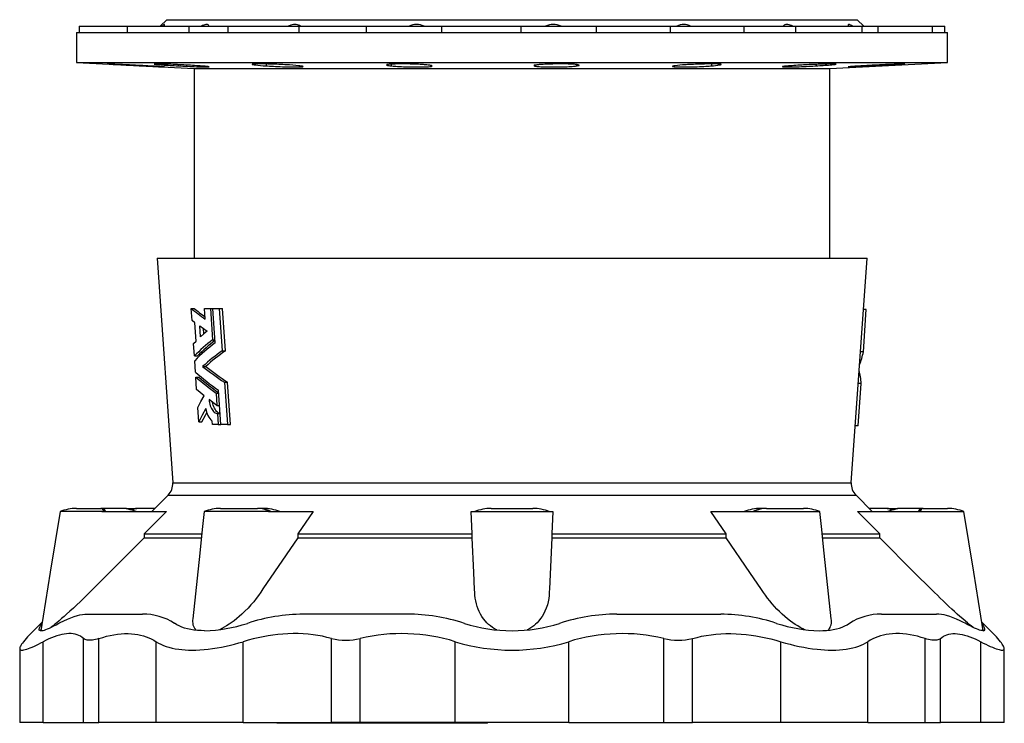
# Model space of a CAD drawing. Extents: x -109 to 1144, y -585 to 736.
# Tile 1 of 2: x -109 to 502, y -585 to -149. Entities that reach past the tile are written whole.
import ezdxf

# ---------------------------------------------------------------- set-up
doc = ezdxf.new("R2010")
doc.units = 0
doc.layers.get('0').update_dxf_attribs({"linetype": 'CONTINUOUS'})

msp = doc.modelspace()

# ---------------------------------------------------------------- linework, layer by layer
at = {"color": 7, "linetype": 'CONTINUOUS'}
for p, q in [((-17.55, -149.25), (-21.55, -153.25)), ((-17.55, -149.25), (410.45, -149.25)), ((414.45, -153.25), (410.45, -149.25)), ((-73.55, -157.25), (-73.55, -175.75)), ((-73.55, -157.25), (-71.68, -157.25)), ((-71.84, -153.25), (-71.84, -157.25)), ((-71.84, -153.25), (-42.12, -153.25)), ((-71.68, -157.25), (-39.13, -157.25)), ((-42.12, -153.25), (-42.12, -157.25)), ((-42.12, -153.25), (-3.67, -153.25)), ((-39.13, -157.25), (29.29, -157.25)), ((-3.67, -153.25), (20.34, -153.25)), ((-3.67, -157.25), (-3.67, -153.25)), ((20.34, -153.25), (20.34, -157.25)), ((20.34, -153.25), (64.59, -153.25)), ((29.29, -157.25), (123.16, -157.25)), ((64.59, -153.25), (97.48, -153.25)), ((64.59, -157.25), (64.59, -153.25)), ((97.48, -153.25), (106.04, -153.25)), ((106.04, -153.25), (106.04, -157.25)), ((106.04, -153.25), (152.93, -153.25)), ((123.16, -157.25), (228.18, -157.25)), ((152.93, -153.25), (179.34, -153.25)), ((152.93, -157.25), (152.93, -153.25)), ((179.34, -153.25), (201.92, -153.25)), ((201.92, -153.25), (201.92, -157.25)), ((201.92, -153.25), (248.92, -153.25)), ((228.18, -157.25), (328.37, -157.25)), ((248.92, -157.25), (248.92, -153.25)), ((248.92, -153.25), (263.81, -153.25)), ((263.81, -153.25), (294.67, -153.25)), ((294.67, -153.25), (340.39, -153.25)), ((294.67, -157.25), (294.67, -153.25)), ((328.37, -157.25), (408.48, -157.25)), ((340.39, -157.25), (340.39, -153.25)), ((340.39, -153.25), (372.43, -153.25)), ((372.43, -153.25), (413.53, -153.25)), ((372.43, -157.25), (372.43, -153.25)), ((408.48, -157.25), (456.31, -157.25)), ((413.53, -157.25), (413.53, -153.25)), ((413.53, -153.25), (423.39, -153.25)), ((423.39, -153.25), (457.19, -153.25)), ((423.39, -157.25), (423.39, -153.25)), ((456.31, -157.25), (466.45, -157.25)), ((457.19, -157.25), (457.19, -153.25)), ((457.19, -153.25), (464.74, -153.25)), ((464.74, -157.25), (464.74, -153.25)), ((466.45, -175.75), (466.45, -157.25)), ((-73.55, -175.75), (-0.55, -179.58)), ((-73.55, -175.75), (466.45, -175.75)), ((-20.3, -176.73), (-20.3, -177.23)), ((37.2, -176.71), (37.2, -177.23)), ((43.97, -176.71), (43.97, -177.84)), ((121.56, -176.79), (121.56, -177.84)), ((320.07, -176.67), (320.07, -177.84)), ((325.27, -176.81), (325.27, -177.23)), ((384.96, -176.91), (384.96, -177.84)), ((393.45, -179.58), (466.45, -175.75)), ((393.77, -176.67), (393.77, -177.23)), ((432.23, -176.91), (432.23, -177.23)), ((-44.81, -177.08), (-44.81, -177.23)), ((-33.29, -177.67), (-33.29, -177.84)), ((-10.4, -177.11), (-10.4, -177.84)), ((-0.55, -179.58), (-0.55, -297.08)), ((-0.55, -179.58), (393.45, -179.58)), ((118.95, -177.04), (118.95, -177.23)), ((146.58, -177.7), (146.58, -177.84)), ((210.55, -177.46), (210.55, -177.84)), ((236.37, -177.01), (236.37, -177.84)), ((393.45, -297.08), (393.45, -179.58)), ((421.15, -177.44), (421.15, -177.84)), ((-23.6, -297.08), (-13.88, -436.17)), ((-23.6, -297.08), (416.5, -297.08)), ((406.77, -436.17), (416.5, -297.08)), ((-1.89, -335.73), (-2.4, -328.1)), ((-2.4, -328.1), (-0.47, -328.1)), ((6.32, -334.85), (5.86, -328.1)), ((5.86, -328.1), (9.46, -328.1)), ((9.46, -328.1), (10.8, -347.61)), ((9.46, -328.1), (10.97, -328.1)), ((12.43, -349.46), (10.97, -328.1)), ((10.97, -328.1), (15.03, -328.1)), ((15.03, -328.1), (16.85, -354.33)), ((15.03, -328.1), (17.02, -328.1)), ((18.84, -354.33), (17.02, -328.1)), ((414.24, -355.07), (416.05, -328.84)), ((416.05, -328.84), (414.28, -328.84)), ((-0.13, -337.17), (-1.89, -335.73)), ((0.62, -348.34), (-0.13, -337.17)), ((3.45, -345.69), (3, -338.94)), ((5.04, -340.45), (5.28, -344.08)), ((10.8, -347.61), (12.31, -347.61)), ((-0.94, -349.88), (0.62, -348.34)), ((-0.42, -357.56), (-0.94, -349.88)), ((-0.42, -357.56), (1.5, -357.56)), ((16.85, -354.33), (18.84, -354.33)), ((414.24, -355.07), (412.44, -355.07)), ((0.26, -367.69), (-0.22, -360.52)), ((4.7, -364.1), (6.63, -364.1)), ((0.97, -378.33), (0.46, -370.65)), ((0.46, -370.65), (2.38, -370.65)), ((18.21, -373.88), (20.03, -400.1)), ((18.21, -373.88), (20.2, -373.88)), ((22.02, -400.1), (20.2, -373.88)), ((411.08, -400.84), (412.89, -374.61)), ((412.89, -374.61), (411.08, -374.61)), ((13.06, -380.6), (13.58, -388.28)), ((13.06, -380.6), (14.57, -380.6)), ((15.91, -400.1), (14.45, -378.75)), ((2.32, -398.39), (1.72, -389.48)), ((13.58, -388.28), (15.1, -388.28)), ((13.92, -393.25), (14.39, -400.1)), ((13.92, -393.25), (15.44, -393.25)), ((2.32, -398.39), (4.24, -398.39)), ((10.75, -400.1), (10.61, -398.05)), ((14.39, -400.1), (10.75, -400.1)), ((14.39, -400.1), (15.91, -400.1)), ((20.03, -400.1), (15.91, -400.1)), ((20.03, -400.1), (22.02, -400.1)), ((411.08, -400.84), (409.24, -400.84)), ((-13.88, -436.17), (406.77, -436.17)), ((-16.78, -443.93), (-26.88, -454.03)), ((-16.78, -443.93), (409.68, -443.93)), ((419.77, -454.03), (409.68, -443.93)), ((-57.77, -454.03), (-83.71, -454.03)), ((-73.59, -452.08), (-58.33, -452.08)), ((-57.35, -452.08), (-58.33, -452.08)), ((-57.77, -454.03), (-17.7, -454.03)), ((-46.6, -452.08), (-57.35, -452.08)), ((-42.59, -452.08), (-36.09, -452.08)), ((-35.22, -452.08), (-36.09, -452.08)), ((-24.93, -452.08), (-35.22, -452.08)), ((-17.7, -454.03), (-31.49, -467.78)), ((45.6, -454.03), (5.56, -454.03)), ((15.68, -452.08), (38.64, -452.08)), ((39.28, -452.08), (38.64, -452.08)), ((42.32, -452.08), (39.28, -452.08)), ((45.6, -454.03), (73.13, -454.03)), ((73.13, -454.03), (63.73, -467.78)), ((171.85, -467.78), (171.23, -454.03)), ((171.23, -454.03), (173.35, -454.03)), ((173.35, -454.03), (219.55, -454.03)), ((183.45, -452.08), (209.45, -452.08)), ((219.55, -454.03), (221.66, -454.03)), ((221.66, -454.03), (221.05, -467.78)), ((329.16, -467.78), (319.77, -454.03)), ((319.77, -454.03), (347.3, -454.03)), ((347.3, -454.03), (387.33, -454.03)), ((353.61, -452.08), (350.57, -452.08)), ((354.26, -452.08), (353.61, -452.08)), ((354.26, -452.08), (377.21, -452.08)), ((424.38, -467.78), (410.59, -454.03)), ((410.59, -454.03), (450.66, -454.03)), ((428.11, -452.08), (417.82, -452.08)), ((428.98, -452.08), (428.11, -452.08)), ((428.98, -452.08), (435.48, -452.08)), ((450.24, -452.08), (439.5, -452.08)), ((451.22, -452.08), (450.24, -452.08)), ((450.66, -454.03), (476.61, -454.03)), ((451.22, -452.08), (466.48, -452.08)), ((-31.49, -467.78), (4.09, -467.78)), ((-31.49, -467.78), (-31.48, -470.25)), ((63.73, -467.78), (171.85, -467.78)), ((63.73, -467.78), (63.75, -470.25)), ((171.82, -470.25), (171.85, -467.78)), ((221.05, -467.78), (221.07, -470.25)), ((221.05, -467.78), (329.16, -467.78)), ((329.15, -470.25), (329.16, -467.78)), ((388.79, -467.78), (424.38, -467.78)), ((424.38, -470.25), (424.38, -467.78)), ((-31.48, -470.25), (3.84, -470.25)), ((63.75, -470.25), (171.82, -470.25)), ((221.07, -470.25), (329.15, -470.25)), ((389.05, -470.25), (424.38, -470.25)), ((-66.76, -517.6), (-32.53, -517.6)), ((131.42, -517.6), (67.1, -517.6)), ((261.48, -517.6), (325.8, -517.6)), ((425.43, -517.6), (459.65, -517.6)), ((-94.69, -522.52), (-102.96, -530.79)), ((495.85, -530.79), (487.59, -522.52)), ((-94.08, -584.71), (-94.08, -534.64)), ((-69.08, -584.71), (-69.08, -532.66)), ((-59.6, -584.71), (-59.6, -532.66)), ((-24.11, -584.71), (-24.11, -534.64)), ((29.77, -584.71), (29.77, -534.64)), ((84.54, -584.71), (84.54, -532.66)), ((102.36, -584.71), (102.36, -532.66)), ((161.28, -584.71), (161.28, -534.64)), ((231.62, -584.71), (231.62, -534.64)), ((290.53, -584.71), (290.53, -532.66)), ((308.35, -584.71), (308.35, -532.66)), ((363.12, -584.71), (363.12, -534.64)), ((417, -584.71), (417, -534.64)), ((452.49, -584.71), (452.49, -532.66)), ((461.97, -584.71), (461.97, -532.66)), ((486.97, -584.71), (486.97, -534.64)), ((-108.71, -538.91), (-108.71, -584.71)), ((501.6, -584.71), (501.6, -538.92)), ((-94.08, -584.71), (-108.71, -584.71)), ((-94.08, -584.71), (-69.08, -584.71)), ((-69.08, -584.71), (-59.6, -584.71)), ((-24.11, -584.71), (-59.6, -584.71)), ((29.77, -584.71), (-24.11, -584.71)), ((29.77, -584.71), (84.54, -584.71)), ((50.7, -584.71), (50.7, -585.21)), ((51.14, -585.21), (50.7, -585.21)), ((51.14, -585.21), (51.14, -584.71)), ((91.75, -585.21), (51.14, -585.21)), ((102.36, -584.71), (84.54, -584.71)), ((91.75, -585.21), (91.75, -584.71)), ((92.42, -585.21), (91.75, -585.21)), ((92.42, -585.21), (92.42, -584.71)), ((120.13, -585.21), (92.42, -585.21)), ((161.28, -584.71), (102.36, -584.71)), ((120.13, -585.21), (120.13, -584.71)), ((121.22, -585.21), (120.13, -585.21)), ((121.22, -585.21), (121.22, -584.71)), ((124.57, -585.21), (121.22, -585.21)), ((124.57, -585.21), (124.57, -584.71)), ((125, -585.21), (124.57, -585.21)), ((125, -585.21), (125, -584.71)), ((168.83, -585.21), (125, -585.21)), ((231.62, -584.71), (161.28, -584.71)), ((168.83, -585.21), (168.83, -584.71)), ((169.62, -585.21), (168.83, -585.21)), ((169.62, -585.21), (169.62, -584.71)), ((173.09, -585.21), (169.62, -585.21)), ((173.09, -585.21), (173.09, -584.71)), ((173.12, -585.21), (173.09, -585.21)), ((173.12, -585.21), (173.12, -584.71)), ((174.12, -585.21), (173.12, -585.21)), ((174.12, -585.21), (174.12, -584.71)), ((174.9, -585.21), (174.12, -585.21)), ((174.9, -585.21), (174.9, -584.71)), ((178.38, -585.21), (174.9, -585.21)), ((178.38, -585.21), (178.38, -584.71)), ((178.41, -585.21), (178.38, -585.21)), ((178.41, -585.21), (178.41, -584.71)), ((180.96, -585.21), (178.41, -585.21)), ((180.96, -585.21), (180.96, -584.71)), ((181.19, -585.21), (180.96, -585.21)), ((181.19, -585.21), (181.19, -584.71)), ((231.62, -584.71), (290.53, -584.71)), ((290.53, -584.71), (308.35, -584.71)), ((363.12, -584.71), (308.35, -584.71)), ((417, -584.71), (363.12, -584.71)), ((417, -584.71), (452.49, -584.71)), ((452.49, -584.71), (461.97, -584.71)), ((486.97, -584.71), (461.97, -584.71)), ((501.6, -584.71), (486.97, -584.71))]:
    msp.add_line(p, q, dxfattribs=at)
for points in [[(-19.42, -153.25), (-19.19, -152.9), (-19.04, -152.61), (-18.96, -152.4), (-18.98, -152.28), (-19.08, -152.26), (-19.26, -152.32), (-19.52, -152.47), (-19.84, -152.69), (-20.22, -152.98), (-20.56, -153.25)], [(8.67, -153.25), (8.55, -152.98), (8.34, -152.69), (8.05, -152.47), (7.69, -152.32), (7.22, -152.26), (6.67, -152.28), (6.06, -152.4), (5.39, -152.61), (4.67, -152.9), (3.91, -153.25)], [(65.34, -153.25), (64.81, -152.9), (64.2, -152.61), (63.51, -152.4), (62.75, -152.28), (61.93, -152.26), (61.05, -152.32), (60.19, -152.47), (59.3, -152.69), (58.4, -152.98), (57.7, -153.25)], [(370.62, -153.25), (369.77, -152.9), (368.94, -152.61), (368.15, -152.4), (367.41, -152.28), (366.73, -152.26), (366.11, -152.32), (365.61, -152.47), (365.18, -152.69), (364.82, -152.98), (364.59, -153.25)], [(407.53, -153.25), (406.95, -152.9), (406.42, -152.61), (405.95, -152.4), (405.56, -152.28), (405.24, -152.26), (405.01, -152.32), (404.88, -152.47), (404.82, -152.69), (404.83, -152.98), (404.89, -153.25)], [(-8.17, -177.23), (-9.5, -177.16), (-10.87, -177.09), (-12.27, -177.02), (-13.67, -176.96), (-15.08, -176.9), (-16.44, -176.85), (-17.77, -176.8), (-19.04, -176.76), (-20.22, -176.73), (-21.32, -176.7), (-22.31, -176.68), (-23.18, -176.67), (-23.92, -176.67), (-24.52, -176.68), (-24.98, -176.69), (-25.28, -176.71), (-25.43, -176.74), (-25.43, -176.77), (-25.26, -176.81), (-24.94, -176.86), (-24.47, -176.91), (-23.86, -176.97), (-23.1, -177.03), (-22.22, -177.1), (-21.31, -177.17), (-20.3, -177.23)], [(56.7, -177.23), (55.65, -177.16), (54.5, -177.09), (53.27, -177.02), (51.97, -176.96), (50.62, -176.9), (49.23, -176.85), (47.83, -176.8), (46.42, -176.76), (45.04, -176.73), (43.69, -176.7), (42.39, -176.68), (41.17, -176.67), (40.03, -176.67), (38.98, -176.68), (38.05, -176.69), (37.25, -176.71), (36.57, -176.74), (36.04, -176.77), (35.66, -176.81), (35.44, -176.86), (35.36, -176.91), (35.45, -176.97), (35.7, -177.03), (36.09, -177.1), (36.59, -177.17), (37.2, -177.23)], [(142.85, -177.23), (142.24, -177.16), (141.49, -177.09), (140.61, -177.02), (139.61, -176.96), (138.51, -176.9), (137.32, -176.85), (136.05, -176.8), (134.72, -176.76), (133.35, -176.73), (131.95, -176.7), (130.55, -176.68), (129.15, -176.67), (127.79, -176.67), (126.46, -176.68), (125.2, -176.69), (124.02, -176.71), (122.92, -176.74), (121.94, -176.77), (121.07, -176.81), (120.33, -176.86), (119.73, -176.91), (119.27, -176.97), (118.97, -177.03), (118.82, -177.1), (118.82, -177.17), (118.95, -177.23)], [(237.16, -177.23), (237.08, -177.16), (236.84, -177.09), (236.45, -177.02), (235.91, -176.96), (235.22, -176.9), (234.41, -176.85), (233.47, -176.8), (232.41, -176.76), (231.27, -176.73), (230.04, -176.7), (228.73, -176.68), (227.38, -176.67), (226, -176.67), (224.6, -176.68), (223.2, -176.69), (221.82, -176.71), (220.47, -176.74), (219.17, -176.77), (217.95, -176.81), (216.81, -176.86), (215.77, -176.91), (214.84, -176.97), (214.03, -177.03), (213.36, -177.1), (212.87, -177.17), (212.5, -177.23)], [(325.27, -177.23), (325.73, -177.16), (326.04, -177.09), (326.2, -177.02), (326.19, -176.96), (326.03, -176.9), (325.72, -176.85), (325.25, -176.8), (324.63, -176.76), (323.88, -176.73), (323, -176.7), (322, -176.68), (320.9, -176.67), (319.71, -176.67), (318.44, -176.68), (317.12, -176.69), (315.75, -176.71), (314.35, -176.74), (312.95, -176.77), (311.56, -176.81), (310.19, -176.86), (308.87, -176.91), (307.61, -176.97), (306.42, -177.03), (305.33, -177.1), (304.42, -177.17), (303.61, -177.23)], [(393.77, -177.23), (394.7, -177.16), (395.51, -177.09), (396.19, -177.02), (396.73, -176.96), (397.12, -176.9), (397.35, -176.85), (397.42, -176.8), (397.34, -176.76), (397.1, -176.73), (396.7, -176.7), (396.16, -176.68), (395.48, -176.67), (394.66, -176.67), (393.72, -176.68), (392.67, -176.69), (391.52, -176.71), (390.29, -176.74), (388.99, -176.77), (387.64, -176.81), (386.25, -176.86), (384.85, -176.91), (383.45, -176.97), (382.07, -177.03), (380.72, -177.1), (379.53, -177.17), (378.4, -177.23)], [(432.23, -177.23), (433.49, -177.16), (434.68, -177.09), (435.78, -177.02), (436.77, -176.96), (437.65, -176.9), (438.39, -176.85), (439, -176.8), (439.46, -176.76), (439.77, -176.73), (439.92, -176.7), (439.91, -176.68), (439.75, -176.67), (439.43, -176.67), (438.96, -176.68), (438.35, -176.69), (437.59, -176.71), (436.71, -176.74), (435.72, -176.77), (434.62, -176.81), (433.42, -176.86), (432.16, -176.91), (430.83, -176.97), (429.46, -177.03), (428.06, -177.1), (426.77, -177.17), (425.49, -177.23)], [(-44.81, -177.23), (-43.82, -177.29), (-42.79, -177.34), (-41.68, -177.4), (-40.54, -177.46), (-39.4, -177.52), (-38.24, -177.58), (-37.05, -177.65), (-35.85, -177.71), (-34.56, -177.77), (-33.29, -177.84)], [(-30.23, -177.84), (-31.28, -177.78), (-32.36, -177.72), (-33.51, -177.66), (-34.69, -177.6), (-35.84, -177.54), (-37.01, -177.48), (-38.2, -177.41), (-39.39, -177.35), (-40.65, -177.29), (-41.9, -177.23)], [(-33.29, -177.84), (-31.83, -177.92), (-30.37, -177.99), (-28.93, -178.07), (-27.53, -178.14), (-26.18, -178.21), (-24.91, -178.27), (-23.73, -178.33), (-22.65, -178.38), (-21.69, -178.43), (-20.86, -178.47), (-20.17, -178.49), (-19.63, -178.52), (-19.25, -178.53), (-19.02, -178.53), (-19.01, -178.53)], [(-18.97, -178.53), (-18.96, -178.52), (-19.06, -178.51), (-19.33, -178.49), (-19.75, -178.45), (-20.33, -178.41), (-21.06, -178.37), (-21.92, -178.31), (-22.91, -178.25), (-24.01, -178.19), (-25.22, -178.12), (-26.5, -178.04), (-27.87, -177.97), (-29.28, -177.89), (-30.23, -177.84)], [(-10.4, -177.84), (-9.08, -177.92), (-7.69, -177.99), (-6.26, -178.07), (-4.81, -178.14), (-3.34, -178.21), (-1.89, -178.27), (-0.47, -178.33), (0.9, -178.38), (2.21, -178.43), (3.44, -178.47), (4.57, -178.49), (5.59, -178.52), (6.48, -178.53), (7.24, -178.53), (7.86, -178.52), (8.32, -178.51), (8.62, -178.49), (8.76, -178.45), (8.74, -178.41), (8.55, -178.37), (8.21, -178.31), (7.71, -178.25), (7.05, -178.19), (6.26, -178.12), (5.33, -178.04), (4.28, -177.97), (3.12, -177.89), (2.3, -177.84)], [(43.97, -177.84), (44.96, -177.92), (46.06, -177.99), (47.26, -178.07), (48.55, -178.14), (49.91, -178.21), (51.32, -178.27), (52.76, -178.33), (54.22, -178.38), (55.68, -178.43), (57.12, -178.47), (58.52, -178.49), (59.86, -178.52), (61.13, -178.53), (62.31, -178.53), (63.38, -178.52), (64.34, -178.51), (65.16, -178.49), (65.85, -178.45), (66.39, -178.41), (66.77, -178.37), (66.99, -178.31), (67.05, -178.25), (66.95, -178.19), (66.68, -178.12), (66.26, -178.04), (65.67, -177.97), (64.95, -177.89), (64.39, -177.84)], [(118.95, -177.23), (118.76, -177.29), (118.67, -177.34), (118.67, -177.4), (118.78, -177.46), (118.98, -177.52), (119.28, -177.58), (119.68, -177.65), (120.17, -177.71), (120.81, -177.77), (121.56, -177.84)], [(121.56, -177.84), (122.06, -177.92), (122.71, -177.99), (123.5, -178.07), (124.42, -178.14), (125.47, -178.21), (126.62, -178.27), (127.87, -178.33), (129.2, -178.38), (130.58, -178.43), (132.01, -178.47), (133.47, -178.49), (134.93, -178.52), (136.38, -178.53), (137.8, -178.53), (139.17, -178.52), (140.47, -178.51), (141.7, -178.49), (142.82, -178.45), (143.84, -178.41), (144.73, -178.37), (145.49, -178.31), (146.1, -178.25), (146.56, -178.19), (146.86, -178.12), (147, -178.04), (146.98, -177.97), (146.79, -177.89), (146.58, -177.84)], [(146.58, -177.84), (146.65, -177.78), (146.63, -177.72), (146.51, -177.66), (146.28, -177.6), (145.97, -177.54), (145.56, -177.48), (145.05, -177.41), (144.45, -177.35), (143.7, -177.29), (142.85, -177.23)], [(212.5, -177.23), (211.89, -177.29), (211.36, -177.34), (210.9, -177.4), (210.54, -177.46), (210.29, -177.52), (210.13, -177.58), (210.07, -177.65), (210.11, -177.71), (210.27, -177.77), (210.55, -177.84)], [(210.55, -177.84), (210.48, -177.92), (210.58, -177.99), (210.84, -178.07), (211.26, -178.14), (211.84, -178.21), (212.56, -178.27), (213.42, -178.33), (214.41, -178.38), (215.51, -178.43), (216.71, -178.47), (218.01, -178.49), (219.36, -178.52), (220.77, -178.53), (222.21, -178.53), (223.67, -178.52), (225.13, -178.51), (226.56, -178.49), (227.96, -178.45), (229.29, -178.41), (230.56, -178.37), (231.74, -178.31), (232.81, -178.25), (233.77, -178.19), (234.59, -178.12), (235.28, -178.04), (235.82, -177.97), (236.2, -177.89), (236.37, -177.84)], [(236.37, -177.84), (236.88, -177.78), (237.3, -177.72), (237.65, -177.66), (237.89, -177.6), (238.03, -177.54), (238.07, -177.48), (238.01, -177.41), (237.85, -177.35), (237.56, -177.29), (237.16, -177.23)], [(297.39, -177.84), (296.77, -177.92), (296.3, -177.99), (295.99, -178.07), (295.84, -178.14), (295.86, -178.21), (296.04, -178.27), (296.38, -178.33), (296.89, -178.38), (297.54, -178.43), (298.33, -178.47), (299.26, -178.49), (300.31, -178.52), (301.46, -178.53), (302.71, -178.53), (304.03, -178.52), (305.41, -178.51), (306.84, -178.49), (308.29, -178.45), (309.75, -178.41), (311.2, -178.37), (312.62, -178.31), (313.99, -178.25), (315.29, -178.19), (316.52, -178.12), (317.64, -178.04), (318.66, -177.97), (319.55, -177.89), (320.07, -177.84)], [(368.87, -177.84), (367.79, -177.92), (366.82, -177.99), (365.99, -178.07), (365.3, -178.14), (364.75, -178.21), (364.36, -178.27), (364.14, -178.33), (364.07, -178.38), (364.17, -178.43), (364.44, -178.47), (364.86, -178.49), (365.44, -178.52), (366.16, -178.53), (367.03, -178.53), (368.01, -178.52), (369.11, -178.51), (370.32, -178.49), (371.6, -178.45), (372.96, -178.41), (374.37, -178.37), (375.81, -178.31), (377.27, -178.25), (378.73, -178.19), (380.16, -178.12), (381.56, -178.04), (382.9, -177.97), (384.17, -177.89), (384.96, -177.84)], [(414.09, -177.84), (412.72, -177.92), (411.4, -177.99), (410.17, -178.07), (409.04, -178.14), (408.02, -178.21), (407.12, -178.27), (406.36, -178.33), (405.74, -178.38), (405.27, -178.43), (404.97, -178.47), (404.82, -178.49), (404.84, -178.52), (405.03, -178.53), (405.37, -178.53), (405.88, -178.52), (406.53, -178.51), (407.32, -178.49), (408.25, -178.45), (409.29, -178.41), (410.45, -178.37), (411.7, -178.31), (413.02, -178.25), (414.41, -178.19), (415.83, -178.12), (417.29, -178.04), (418.75, -177.97), (420.2, -177.89), (421.15, -177.84)], [(425.49, -177.23), (424.34, -177.29), (423.18, -177.34), (421.98, -177.4), (420.78, -177.46), (419.64, -177.52), (418.51, -177.58), (417.38, -177.65), (416.29, -177.71), (415.16, -177.77), (414.09, -177.84)], [(421.15, -177.84), (422.31, -177.78), (423.47, -177.72), (424.67, -177.66), (425.84, -177.6), (426.97, -177.54), (428.06, -177.48), (429.14, -177.41), (430.18, -177.35), (431.23, -177.29), (432.23, -177.23)], [(3, -338.94), (5.19, -340.58), (7.46, -342.21)], [(7.46, -342.21), (5.42, -343.95), (3.45, -345.69)], [(5.6, -382.24), (3.24, -380.29), (0.97, -378.33)], [(1.72, -389.48), (3.61, -385.86), (5.6, -382.24)], [(6.74, -390.2), (4.46, -394.29), (2.32, -398.39)], [(13.58, -388.28), (11.08, -386.47), (8.66, -384.65)], [(8.66, -384.65), (8.77, -385.65), (8.94, -386.62), (9.16, -387.57), (9.43, -388.47), (9.75, -389.32), (10.11, -390.1), (10.51, -390.83), (10.95, -391.47), (11.42, -392.02), (11.92, -392.48), (12.45, -392.84), (12.99, -393.09), (13.46, -393.21), (13.92, -393.25)], [(15.44, -393.21), (15.4, -393.2), (14.92, -393.07), (14.36, -392.81), (13.82, -392.43), (13.31, -391.95), (12.82, -391.36), (12.37, -390.67), (11.96, -389.9), (11.59, -389.06), (11.28, -388.16), (11.02, -387.21), (10.84, -386.37), (10.82, -386.27)], [(4.24, -398.39), (6.39, -394.29), (7.3, -392.65)], [(-83.72, -454.03), (-89.72, -491.49), (-95.55, -527.85)], [(-42.59, -452.08), (-43.74, -452.1), (-44.59, -452.15)], [(5.55, -454.03), (4.38, -465.22), (2.85, -479.85), (-1.39, -520.39)], [(394.28, -520.39), (390.04, -479.85), (388.97, -469.59), (388.52, -465.22), (387.35, -454.03)], [(437.49, -452.15), (436.63, -452.1), (435.48, -452.08)], [(488.44, -527.85), (482.62, -491.49), (476.61, -454.03)], [(-31.48, -470.25), (-63.24, -501.97), (-65.23, -503.96), (-67.23, -505.94), (-69.24, -507.92), (-71.26, -509.88), (-73.36, -511.87), (-75.46, -513.84), (-77.57, -515.77), (-79.68, -517.67), (-81.22, -519.03), (-82.74, -520.35), (-84.25, -521.64), (-85.74, -522.89), (-86.91, -523.85), (-88.06, -524.77), (-89.17, -525.64), (-89.41, -525.82)], [(63.75, -470.25), (42.1, -501.97), (40.74, -503.96), (39.35, -505.94), (37.89, -507.92), (36.34, -509.88), (34.64, -511.87), (32.84, -513.84), (30.94, -515.77), (28.94, -517.67), (27.4, -519.03), (25.8, -520.35), (24.15, -521.64), (22.44, -522.89), (21.03, -523.85), (19.58, -524.77), (18.09, -525.64), (16.59, -526.46), (15.06, -527.2), (15.06, -527.2)], [(187.06, -527.4), (186.9, -527.33), (185.6, -526.62), (184.3, -525.79), (183.08, -524.89), (181.96, -523.94), (180.91, -522.95), (179.96, -521.92), (178.82, -520.51), (177.8, -519.05), (176.9, -517.55), (176.11, -516.02), (175.43, -514.45), (174.85, -512.87), (174.35, -511.16), (173.97, -509.43), (173.68, -507.68), (173.48, -505.92), (173.34, -504.15), (173.25, -502.38), (172.77, -491.67), (171.82, -470.25)], [(221.07, -470.25), (219.66, -501.97), (219.57, -503.96), (219.43, -505.94), (219.21, -507.92), (218.86, -509.88), (218.36, -511.87), (217.7, -513.84), (216.9, -515.77), (215.93, -517.67), (215.11, -519.03), (214.19, -520.35), (213.17, -521.64), (212.04, -522.89), (211.05, -523.85), (209.97, -524.77), (208.81, -525.64), (207.57, -526.46), (206.24, -527.2), (205.83, -527.4)], [(377.85, -527.2), (376.62, -526.62), (375.06, -525.79), (373.52, -524.89), (372.01, -523.94), (370.54, -522.95), (369.11, -521.92), (367.28, -520.51), (365.52, -519.05), (363.83, -517.55), (362.2, -516.02), (360.64, -514.45), (359.15, -512.87), (357.64, -511.16), (356.21, -509.43), (354.85, -507.68), (353.54, -505.92), (352.29, -504.15), (351.07, -502.38), (343.77, -491.67), (329.15, -470.25)], [(482.29, -525.82), (482.25, -525.79), (481.11, -524.89), (479.92, -523.94), (478.71, -522.95), (477.47, -521.92), (475.82, -520.51), (474.14, -519.05), (472.44, -517.55), (470.73, -516.02), (469.02, -514.45), (467.32, -512.87), (465.5, -511.16), (463.69, -509.43), (461.89, -507.68), (460.1, -505.92), (458.32, -504.15), (456.55, -502.38), (445.83, -491.67), (424.38, -470.25)], [(-84.41, -523.27), (-83.52, -522.79), (-81.3, -521.67), (-79.12, -520.66), (-77.01, -519.79), (-74.96, -519.06), (-72.98, -518.48), (-71.34, -518.1), (-69.76, -517.82), (-68.23, -517.65), (-66.76, -517.6)], [(477.3, -523.27), (476.41, -522.79), (474.19, -521.67), (472.02, -520.66), (469.9, -519.79), (467.85, -519.06), (465.87, -518.48), (464.24, -518.1), (462.65, -517.82), (461.12, -517.65), (459.65, -517.6)], [(-95.52, -527.85), (-95.96, -527.81), (-96.32, -527.67), (-96.54, -527.44), (-96.65, -527.12), (-96.62, -526.7), (-96.48, -526.19), (-96.2, -525.6), (-95.81, -524.91), (-95.31, -524.15), (-94.85, -523.53)], [(-95.52, -527.85), (-94.96, -527.81), (-94.25, -527.67), (-93.41, -527.44), (-92.46, -527.12), (-91.39, -526.7), (-90.21, -526.19), (-88.92, -525.6), (-87.53, -524.91), (-86.04, -524.15), (-84.41, -523.27)], [(5.88, -527.85), (3.72, -527.81), (1.48, -527.67), (-0.67, -527.44), (-2.73, -527.12), (-4.67, -526.7), (-6.52, -526.19), (-8.26, -525.6), (-9.89, -524.91), (-11.4, -524.15), (-12.84, -523.27)], [(387.01, -527.85), (389.18, -527.81), (391.42, -527.67), (393.57, -527.44), (395.62, -527.12), (397.57, -526.7), (399.41, -526.19), (401.15, -525.6), (402.78, -524.91), (404.29, -524.15), (405.73, -523.27)], [(488.41, -527.85), (487.86, -527.81), (487.14, -527.67), (486.31, -527.44), (485.35, -527.12), (484.29, -526.7), (483.1, -526.19), (481.81, -525.6), (480.42, -524.91), (478.93, -524.15), (477.3, -523.27)], [(488.41, -527.85), (488.85, -527.81), (489.21, -527.67), (489.44, -527.44), (489.54, -527.12), (489.52, -526.7), (489.37, -526.19), (489.1, -525.6), (488.71, -524.91), (488.2, -524.15), (487.75, -523.53)], [(-69.08, -532.66), (-69.99, -531.95), (-70.97, -531.32), (-72.01, -530.79), (-73.11, -530.36), (-74.27, -530.03), (-75.53, -529.79), (-76.85, -529.66), (-78.24, -529.64), (-79.68, -529.72), (-81.19, -529.92), (-82.63, -530.19), (-84.13, -530.56), (-85.67, -531.02), (-87.25, -531.56), (-88.9, -532.21), (-90.59, -532.94), (-92.32, -533.75), (-94.08, -534.64)], [(-59.6, -532.66), (-57.24, -531.95), (-54.9, -531.32), (-52.6, -530.79), (-50.34, -530.36), (-48.12, -530.03), (-45.88, -529.79), (-43.68, -529.66), (-41.53, -529.64), (-39.44, -529.72), (-37.41, -529.92), (-35.57, -530.19), (-33.78, -530.56), (-32.04, -531.02), (-30.36, -531.56), (-28.71, -532.21), (-27.12, -532.94), (-25.59, -533.75), (-24.11, -534.64)], [(84.54, -532.66), (81.75, -531.95), (78.91, -531.32), (76.03, -530.79), (73.1, -530.36), (70.13, -530.03), (67.03, -529.79), (63.89, -529.66), (60.72, -529.64), (57.52, -529.72), (54.31, -529.92), (51.29, -530.19), (48.26, -530.56), (45.22, -531.02), (42.18, -531.56), (39.08, -532.21), (35.98, -532.94), (32.87, -533.75), (29.77, -534.64)], [(308.35, -532.66), (311.14, -531.95), (313.98, -531.32), (316.87, -530.79), (319.8, -530.36), (322.77, -530.03), (325.86, -529.79), (329, -529.66), (332.17, -529.64), (335.37, -529.72), (338.59, -529.92), (341.6, -530.19), (344.63, -530.56), (347.67, -531.02), (350.71, -531.56), (353.82, -532.21), (356.92, -532.94), (360.02, -533.75), (363.12, -534.64)], [(452.49, -532.66), (450.13, -531.95), (447.8, -531.32), (445.5, -530.79), (443.24, -530.36), (441.01, -530.03), (438.77, -529.79), (436.57, -529.66), (434.43, -529.64), (432.33, -529.72), (430.3, -529.92), (428.46, -530.19), (426.67, -530.56), (424.94, -531.02), (423.26, -531.56), (421.61, -532.21), (420.01, -532.94), (418.48, -533.75), (417, -534.64)], [(461.97, -532.66), (462.89, -531.95), (463.86, -531.32), (464.9, -530.79), (466, -530.36), (467.16, -530.03), (468.42, -529.79), (469.74, -529.66), (471.13, -529.64), (472.58, -529.72), (474.08, -529.92), (475.53, -530.19), (477.02, -530.56), (478.56, -531.02), (480.15, -531.56), (481.8, -532.21), (483.49, -532.94), (485.21, -533.75), (486.97, -534.64)], [(-106.3, -534.64), (-106.94, -535.47), (-107.49, -536.23), (-107.94, -536.92), (-108.29, -537.55), (-108.54, -538.11), (-108.68, -538.61), (-108.71, -539.02), (-108.62, -539.35), (-108.45, -539.58), (-108.18, -539.75), (-107.82, -539.85), (-107.37, -539.88), (-106.77, -539.84), (-106.08, -539.73), (-105.28, -539.53), (-104.37, -539.26), (-103.34, -538.91), (-102.2, -538.47), (-100.96, -537.96), (-99.62, -537.37), (-98.34, -536.77), (-96.99, -536.12), (-95.57, -535.41), (-94.08, -534.64)], [(-59.6, -532.66), (-60.67, -532.98), (-61.7, -533.25), (-62.69, -533.46), (-63.65, -533.62), (-64.56, -533.72), (-65.41, -533.75), (-66.17, -533.72), (-66.88, -533.63), (-67.52, -533.48), (-68.11, -533.27), (-68.63, -532.99), (-69.08, -532.66)], [(-24.11, -534.64), (-22.73, -535.47), (-21.24, -536.23), (-19.67, -536.92), (-17.99, -537.55), (-16.17, -538.11), (-14.25, -538.61), (-12.24, -539.02), (-10.14, -539.35), (-8.17, -539.58), (-6.13, -539.75), (-4.02, -539.85), (-1.85, -539.88), (0.55, -539.84), (3.03, -539.73), (5.57, -539.53), (8.15, -539.26), (10.87, -538.91), (13.65, -538.47), (16.46, -537.96), (19.31, -537.37), (21.9, -536.77), (24.51, -536.12), (27.13, -535.41), (29.77, -534.64)], [(363.12, -534.64), (365.97, -535.47), (368.81, -536.23), (371.63, -536.92), (374.42, -537.55), (377.25, -538.11), (380.05, -538.61), (382.8, -539.02), (385.51, -539.35), (387.89, -539.58), (390.23, -539.75), (392.52, -539.85), (394.75, -539.88), (397.08, -539.84), (399.35, -539.73), (401.54, -539.53), (403.64, -539.26), (405.72, -538.91), (407.71, -538.47), (409.6, -537.96), (411.39, -537.37), (412.92, -536.77), (414.37, -536.12), (415.73, -535.41), (417, -534.64)], [(461.97, -532.66), (461.54, -532.98), (461.03, -533.25), (460.46, -533.46), (459.81, -533.62), (459.09, -533.72), (458.3, -533.75), (457.48, -533.72), (456.6, -533.63), (455.67, -533.48), (454.66, -533.27), (453.6, -532.99), (452.49, -532.66)], [(486.97, -534.64), (488.58, -535.47), (490.11, -536.23), (491.55, -536.92), (492.91, -537.55), (494.22, -538.11), (495.43, -538.61), (496.54, -539.02), (497.54, -539.35), (498.36, -539.58), (499.08, -539.75), (499.72, -539.85), (500.26, -539.88), (500.74, -539.84), (501.12, -539.73), (501.39, -539.53), (501.55, -539.26), (501.6, -538.91), (501.54, -538.47), (501.37, -537.96), (501.09, -537.37), (500.74, -536.77), (500.31, -536.12), (499.79, -535.41), (499.19, -534.64)]]:
    msp.add_lwpolyline(points, dxfattribs=at)
for centre, radius, start, end in [((137.29, -163.79), 11.53, 66.02367, 113.97633), ((222.06, -164.45), 12.19, 66.6435, 113.3565), ((302.94, -161.82), 9.56, 63.63387, 116.36613), ((-69.3, -651.76), 475.32, 86.69501, 88.20209), ((-24.86, 248.82), 426.52, 266.03042, 267.31888), ((5.71, 164.73), 342.95, 265.64947, 267.30667), ((-22.4, -512), 335.07, 85.77321, 87.56708), ((45.99, -117.48), 60.39, 261.6304, 268.0805), ((53.97, -260.46), 83.28, 82.81439, 88.12239), ((304.35, -216.86), 39.64, 91.08019, 100.11732), ((319.95, -154.39), 23.45, 270.28925, 283.0938), ((386.74, -382.6), 205.54, 92.32662, 94.98916), ((376.58, 7.23), 185.26, 272.59319, 275.32333), ((88.13, -220.16), 140.88, 230.01334, 234.49575), ((87.86, -222.6), 137.6, 230.06347, 233.59738), ((87.93, -445.93), 124.96, 128.11653, 134.99526), ((89.77, -450.7), 127.4, 127.37458, 134.93951), ((89.03, -445.34), 123.96, 128.22651, 134.91768), ((100.83, -471.24), 143.94, 125.68899, 131.90009), ((102.3, -471.12), 143.54, 125.55054, 131.79553), ((374.16, -347.66), 40.76, 337.73127, 349.5201), ((111.36, -230.84), 170.69, 231.32672, 236.9261), ((112.75, -231.08), 170.16, 231.41915, 237.0508), ((100.55, -253.69), 151.83, 228.66091, 235.45424), ((98.9, -258.88), 148.94, 228.62829, 234.80703), ((99.9, -259.65), 147.75, 228.69752, 234.70952), ((376.75, -376.11), 36.17, 2.366, 15.30852), ((18.84, -389.11), 12.15, 185.18718, 227.39452), ((-23.85, -436.86), 10, 315, 4), ((416.75, -436.86), 10, 176, 225), ((-73.59, -479.37), 27.29, 90, 111.76177), ((-59.11, -454.55), 2.6, 11.66398, 72.45068), ((-58.13, -454.55), 2.6, 11.66214, 72.45156), ((-46.6, -479.37), 27.29, 68.21104, 90), ((-36.02, -459.52), 7.44, 90.54392, 118.74056), ((-35.14, -459.59), 7.51, 90.6134, 121.0564), ((15.68, -479.37), 27.29, 90, 111.7565), ((38.56, -468.8), 16.72, 62.05148, 89.74117), ((39.21, -468.8), 16.72, 62.05155, 89.74109), ((42.32, -479.37), 27.29, 68.21104, 90), ((183.45, -479.37), 27.29, 90, 111.78896), ((209.45, -479.37), 27.29, 68.21104, 90), ((350.57, -479.37), 27.29, 90, 111.78896), ((353.69, -468.8), 16.72, 90.25891, 117.94845), ((354.33, -468.8), 16.72, 90.25883, 117.94852), ((377.21, -479.37), 27.29, 68.24353, 90), ((428.03, -459.59), 7.51, 58.9436, 89.3866), ((428.91, -459.52), 7.44, 61.25944, 89.45608), ((439.5, -479.37), 27.29, 90, 111.78896), ((451.02, -454.55), 2.6, 107.54844, 168.33786), ((452.01, -454.55), 2.6, 107.54932, 168.33602), ((466.48, -479.37), 27.29, 68.23828, 90), ((-31.92, -552.5), 34.91, 56.84915, 91.00007), ((68.35, -634.13), 116.54, 90.61766, 107.96644), ((131.39, -631.62), 114.02, 71.8455, 89.9862), ((261.5, -631.62), 114.02, 90.0138, 108.1545), ((324.54, -634.13), 116.54, 72.03356, 89.38234), ((424.82, -552.5), 34.91, 88.99993, 123.15085), ((7.33, -522.05), 8.87, 169.1774, 218.28629), ((3.88, -437.11), 90.76, 271.26024, 288.31556), ((196.16, -432.15), 95.7, 252.20915, 270.17394), ((196.74, -432.15), 95.7, 269.82606, 287.79085), ((389.01, -437.11), 90.76, 251.68444, 268.73976), ((385.95, -522.13), 8.52, 320.40534, 11.77128), ((-68.38, -564.15), 48.05, 136.02272, 142.10287), ((-92.84, -528.07), 2.92, 149.24069, 175.29875), ((128.21, -641.24), 111.61, 72.7657, 103.38806), ((264.69, -641.24), 111.61, 76.61194, 107.2343), ((485.98, -528), 2.67, 3.70681, 32.19976), ((461.27, -564.15), 48.05, 37.89713, 43.97728), ((93.45, -496.77), 36.98, 256.05584, 283.94416), ((196.45, -419.87), 120.04, 252.96298, 287.03702), ((299.44, -496.77), 36.98, 256.05584, 283.94416)]:
    msp.add_arc(centre, radius, start, end, dxfattribs=at)

doc.saveas('drawing.dxf')
